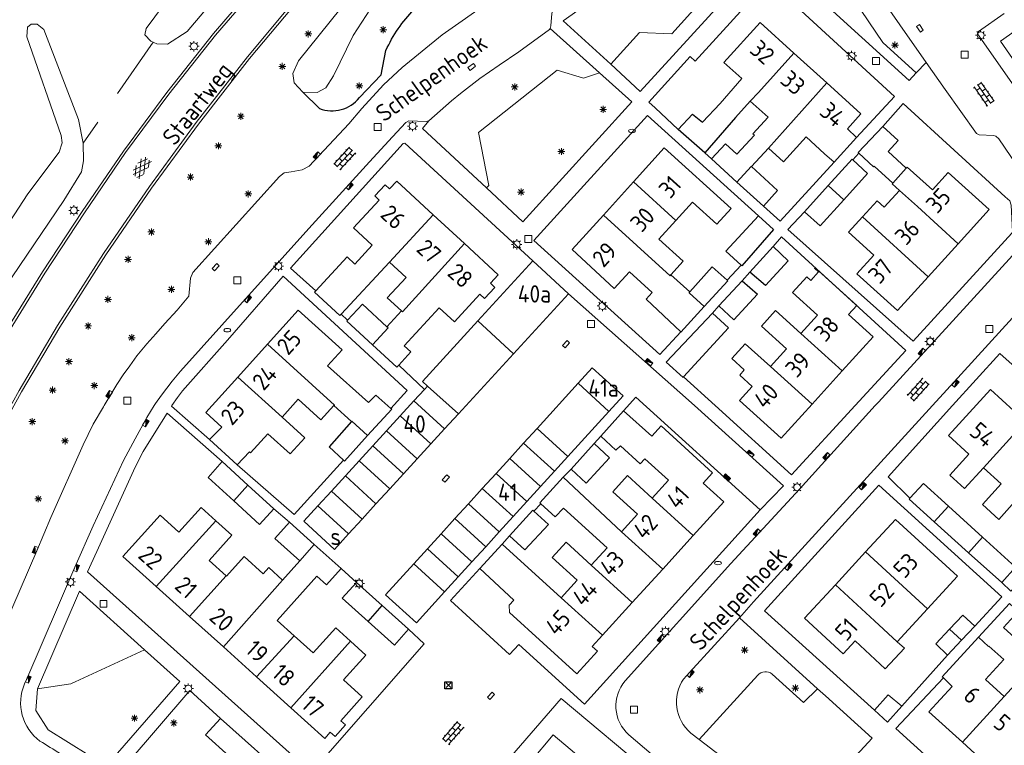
# Model space of a CAD drawing. Extents: x 168769 to 512904, y 516715 to 1559940.
# Tile 87 of 256: x 169390 to 169532, y 519951 to 520056. Entities that reach past the tile are written whole.
import ezdxf

# ---------------------------------------------------------------- set-up
doc = ezdxf.new("R2010")
doc.units = 0
doc.header["$MEASUREMENT"] = 0
doc.linetypes.add('LP', pattern=[14, 9, -5])
doc.layers.get('0').update_dxf_attribs({"linetype": 'CONTINUOUS'})
for name, color, linetype, lineweight in [('B01_HOOFDGEBOUW', 10, 'CONTINUOUS', 0), ('B02_bijgebouw', 12, 'CONTINUOUS', 0), ('B07_scheidingsmuur', 14, 'CONTINUOUS', 25), ('Q21_LANTAARNPAAL', 7, 'CONTINUOUS', 18), ('Q23_kolk', 7, 'CONTINUOUS', 18), ('Q26_BOOM', 7, 'CONTINUOUS', 18), ('Q28_rioolput', 7, 'CONTINUOUS', 18), ('Q92_BRANDKRAAN', 7, 'CONTINUOUS', 0), ('Q96_STRAATKOLK', 7, 'CONTINUOUS', 0), ('Q97_TROTTOIRKOLK', 7, 'CONTINUOUS', 0), ('S01_symb_gesloten_verh', 7, 'CONTINUOUS', 0), ('S02_symb_open_verh', 7, 'CONTINUOUS', 13), ('T03_HEK', 34, 'CONTINUOUS', 0), ('T09_INSTEEKSLOOT', 72, 'CONTINUOUS', 0), ('T51_CULTUURSCHEIDING', 3, 'CONTINUOUS', 0), ('V00_kant_verharding', 252, 'CONTINUOUS', 0)]:
    doc.layers.add(name, color=color, linetype=linetype, lineweight=lineweight)
for name, color, linetype in [('B11_dakrand_hoofdgebouw', 20, 'CONTINUOUS'), ('B14_dakrand_bijgebouw', 30, 'CONTINUOUS'), ('Q34_Speelwerktuig', 32, 'CONTINUOUS'), ('T20_TALUD', 34, 'CONTINUOUS'), ('Z02_Huisnummer', 253, 'CONTINUOUS'), ('Z06_STRAATNAAM', 7, 'CONTINUOUS')]:
    doc.layers.add(name, color=color, linetype=linetype)
doc.styles.add('ISOCP', font='isocp.shx', dxfattribs={"height": 1.8})

# ---------------------------------------------------------------- blocks, each defined once
blk = doc.blocks.new('Q21')
at = {"color": 0}
for points in [[(-1.5, 0), (-1, 0)], [(-1.06, 1.06), (-0.71, 0.71)], [(0, 1.5), (0, 1)], [(1.06, 1.06), (0.71, 0.71)], [(1.5, 0), (1, 0)], [(-1.06, -1.06), (-0.71, -0.71)], [(0, -1.5), (0, -1)], [(1.06, -1.06), (0.71, -0.71)]]:
    blk.add_lwpolyline(points, dxfattribs=at)
blk.add_circle((0, 0), 1, dxfattribs=at)
blk = doc.blocks.new('Q26')
at = {"color": 0}
for p, q in [((-1, 0), (1, 0)), ((-0.7, 0.7), (0.7, -0.7)), ((0.7, 0.7), (-0.7, -0.7)), ((0, 1), (0, -1))]:
    blk.add_line(p, q, dxfattribs=at)
blk = doc.blocks.new('Q28')
at = {"color": 0}
blk.add_lwpolyline([(1, 1), (1, -1), (-1, -1), (-1, 1)], close=True, dxfattribs=at)
blk = doc.blocks.new('Q34')
at = {"color": 0}
for p, q in [((-0.7, 0.7), (0.7, -0.7)), ((0.7, 0.7), (-0.7, -0.7))]:
    blk.add_line(p, q, dxfattribs=at)
blk.add_lwpolyline([(1, 1), (1, -1), (-1, -1), (-1, 1)], close=True, dxfattribs=at)
blk = doc.blocks.new('Q97')
blk.add_hatch(color=256).paths.add_polyline_path([(-1, 1), (-1, 0), (1, 1)])
blk.add_line((1, 1), (-1, 0))
at = {"color": 0}
for points in [[(-1, 0), (-1, 1), (1, 1), (1, 0), (-1, 0)], [(0, 0.8), (0, 1)]]:
    blk.add_lwpolyline(points, dxfattribs=at)
blk = doc.blocks.new('Q23')
at = {"color": 0}
blk.add_lwpolyline([(0.99, -0.5), (-0.99, -0.5), (-0.99, 0.5), (0.99, 0.5), (0.99, -0.5)], dxfattribs=at)
blk = doc.blocks.new('Q96')
for p, q in [((-1, 0.88), (1, 0.88)), ((-1, 0.75), (1, 0.75)), ((-1, 0.63), (1, 0.63)), ((-1, 0.5), (1, 0.5)), ((-1, 0.38), (1, 0.38)), ((-1, 0.25), (1, 0.25)), ((-1, 0.12), (1, 0.12))]:
    blk.add_line(p, q)
at = {"color": 0}
blk.add_lwpolyline([(1, 1), (1, 0), (-1, 0), (-1, 1), (1, 1)], dxfattribs=at)
blk = doc.blocks.new('Q92')
at = {"color": 0}
blk.add_ellipse((0, 0), major_axis=(-0.991, 0), ratio=0.499983, start_param=1.570796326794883, end_param=7.853981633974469, dxfattribs=at)
blk = doc.blocks.new('S014')
at = {"color": 0}
for p, q in [((0, -0.75), (4.2, 1.67)), ((0, 0.65), (1.78, 1.67)), ((5.07, -1.52), (0, 1.4)), ((2.64, -1.52), (0, 0)), ((1.08, -1.52), (6.15, 1.4)), ((6.15, -0.75), (1.95, 1.67)), ((3.51, -1.52), (6.15, 0)), ((6.15, 0.65), (4.37, 1.67))]:
    blk.add_line(p, q, dxfattribs=at)
blk = doc.blocks.new('S024')
at = {"color": 0}
for p, q in [((0, 1.2), (6.7, 1.2)), ((0, 0), (6.7, 0)), ((0.2, 1.2), (0.2, 0)), ((1.25, 1.5), (1.25, 1.2)), ((1.25, 0), (1.25, -1.2)), ((2.3, 1.2), (2.3, 0)), ((3.35, 1.5), (3.35, 1.2)), ((3.35, 0), (3.35, -1.2)), ((4.4, 1.2), (4.4, 0)), ((5.45, 1.5), (5.45, 1.2)), ((5.45, 0), (5.45, -1.2)), ((6.5, 1.2), (6.5, 0)), ((0, -1.2), (6.7, -1.2)), ((0.2, -1.2), (0.2, -1.5)), ((2.3, -1.2), (2.3, -1.5)), ((4.4, -1.2), (4.4, -1.5)), ((6.5, -1.2), (6.5, -1.5))]:
    blk.add_line(p, q, dxfattribs=at)

msp = doc.modelspace()

# ---------------------------------------------------------------- linework, layer by layer
at = {"layer": 'B01_HOOFDGEBOUW'}
for points in [[(169501.55, 520050.9), (169496.67, 520055.32), (169491.45, 520049.56), (169494.04, 520047.21), (169490.89, 520043.63)], [(169506.3, 520046.59), (169501.55, 520050.9)], [(169509.27, 520039.98), (169511.22, 520042.14), (169506.3, 520046.59)], [(169493.13, 520041.6), (169495.26, 520043.95)], [(169497.84, 520041.67), (169495.62, 520039.23), (169495.85, 520039.03)], [(169510.93, 520036.44), (169510.83, 520036.54), (169514.39, 520040.3)], [(169514.39, 520040.3), (169516.63, 520038.28), (169515.19, 520036.68), (169517.78, 520034.27)], [(169497.87, 520037.19), (169500.05, 520035.21), (169503.3, 520038.8), (169505.99, 520036.37)], [(169510.6, 520038.71), (169507.38, 520035.15)], [(169509.27, 520039.98), (169510.6, 520038.71)], [(169478.39, 520032.3), (169482.83, 520037.2), (169492.47, 520028.46), (169490.42, 520026.2), (169486.91, 520029.38), (169484.52, 520026.75)], [(169507.38, 520035.15), (169505.99, 520036.37)], [(169513.06, 520034.49), (169510.93, 520036.44)], [(169515.82, 520032.11), (169513.13, 520034.57)], [(169517.78, 520034.27), (169517.93, 520034.43), (169521.56, 520031.14), (169523.84, 520033.65), (169529.74, 520028.3), (169525.27, 520023.38)], [(169515.82, 520032.11), (169517.78, 520034.27)], [(169449.46, 520027.57), (169444.2, 520032.43), (169443.15, 520031.31), (169442.51, 520031.9), (169441.01, 520030.28), (169441.66, 520029.68), (169437.94, 520025.66), (169440.66, 520023.15), (169438.16, 520020.44), (169437.04, 520021.47), (169432.53, 520016.59)], [(169474.03, 520027.49), (169478.39, 520032.3)], [(169516.8, 520031.08), (169515.75, 520032.03), (169515.82, 520032.11)], [(169514.6, 520028.65), (169516.8, 520031.08)], [(169511.46, 520027.26), (169513.57, 520029.59), (169514.6, 520028.65)], [(169453.98, 520023.39), (169449.46, 520027.57)], [(169477.79, 520019.33), (169475.61, 520016.93), (169469.52, 520022.52), (169474.03, 520027.49)], [(169520.93, 520018.61), (169516.5, 520013.73), (169510.64, 520019.05), (169513.09, 520021.74), (169509.45, 520025.05), (169511.46, 520027.26)], [(169484.52, 520026.75), (169482.04, 520024.02), (169485.55, 520020.84), (169483.79, 520018.89)], [(169452.51, 520012.08), (169456.21, 520016.08), (169456.89, 520015.46), (169458.37, 520017.07), (169457.73, 520017.66), (169458.85, 520018.87), (169453.98, 520023.39)], [(169525.27, 520023.38), (169520.93, 520018.61)], [(169436.16, 520013.19), (169443.14, 520020.73)], [(169443.14, 520020.73), (169445.53, 520018.52), (169442.82, 520015.58), (169444.86, 520013.69)], [(169463.83, 520020.91), (169455.88, 520012.22)], [(169463.83, 520020.91), (169468.98, 520016.16)], [(169485.21, 520010.64), (169480.2, 520015.36), (169481.08, 520016.35), (169477.79, 520019.33)], [(169502.55, 520010.43), (169504.94, 520013.07), (169501.33, 520016.33), (169503.4, 520018.62), (169504, 520018.08), (169505.11, 520019.31), (169504.52, 520019.85), (169504.58, 520019.92), (169510.63, 520014.44), (169509.45, 520013.14), (169512.98, 520009.94), (169508.53, 520005.02)], [(169432.53, 520016.59), (169432.32, 520016.37), (169435.98, 520012.99), (169436.16, 520013.19)], [(169468.98, 520016.16), (169461.04, 520007.49)], [(169439.26, 520014.63), (169437.09, 520012.33)], [(169425.51, 520008.86), (169429.97, 520013.8), (169436.32, 520008.06)], [(169452.51, 520012.08), (169450.31, 520014.12), (169445.25, 520008.65), (169446.23, 520007.75), (169444.48, 520005.86)], [(169488.61, 520014.3), (169485.23, 520010.62)], [(169498.17, 520005.64), (169500.5, 520008.21), (169496.88, 520011.49), (169498.91, 520013.73), (169502.55, 520010.43)], [(169440.7, 520008.77), (169436.98, 520012.21), (169437.09, 520012.33)], [(169455.88, 520012.22), (169447.9, 520003.5), (169448.64, 520002.83)], [(169485.23, 520010.62), (169485.21, 520010.64)], [(169421.24, 520004.13), (169425.51, 520008.86)], [(169444.48, 520005.86), (169444.19, 520005.54), (169440.7, 520008.77)], [(169493.69, 520000.74), (169495.54, 520002.78), (169493.72, 520004.42), (169494.39, 520005.16), (169492.58, 520006.81), (169494.53, 520008.93)], [(169494.53, 520008.93), (169498.17, 520005.64)], [(169436.32, 520008.06), (169434.21, 520005.73), (169440.12, 520000.45)], [(169461.04, 520007.49), (169453.1, 519998.82)], [(169474.84, 519999.17), (169476.88, 520001.41), (169472.43, 520005.46), (169470.39, 520003.23)], [(169508.53, 520005.02), (169504.17, 520000.21)], [(169418.93, 519996.91), (169416.61, 519999.01), (169421.24, 520004.13)], [(169470.39, 520003.23), (169464.46, 519996.71)], [(169446.67, 520000.69), (169448.19, 520002.34)], [(169448.19, 520002.34), (169448.64, 520002.83)], [(169535.02, 519997.73), (169529.94, 520002.35), (169523.87, 519995.67), (169526.82, 519992.99), (169524.07, 519989.96), (169526.2, 519988.03), (169528.92, 519991.02)], [(169435.12, 520000), (169433.25, 519997.93), (169429.94, 520000.92), (169427.63, 519998.35)], [(169444.7, 519998.53), (169446.67, 520000.69)], [(169504.17, 520000.21), (169499.72, 519995.29), (169493.69, 520000.74)], [(169453.1, 519998.82), (169451.1, 519996.64)], [(169468.91, 519992.66), (169474.84, 519999.17)], [(169473.68, 519995.59), (169476.93, 519999.23)], [(169481.02, 519995.57), (169476.93, 519999.23)], [(169427.63, 519998.35), (169430.93, 519995.37), (169428.82, 519993.02), (169425.58, 519995.95), (169423.07, 519993.17), (169422.92, 519993.31)], [(169442.71, 519996.36), (169444.7, 519998.53)], [(169417.17, 519995.11), (169418.93, 519996.91)], [(169440.73, 519994.2), (169442.71, 519996.36)], [(169451.1, 519996.64), (169449.12, 519994.48)], [(169464.46, 519996.71), (169462.51, 519994.57)], [(169491.44, 519986.1), (169488.45, 519988.82), (169489.8, 519990.3), (169482.36, 519997.07), (169481.02, 519995.57)], [(169417.17, 519995.11), (169421.16, 519991.44)], [(169462.51, 519994.57), (169460.51, 519992.38)], [(169483.43, 519989.23), (169480.01, 519992.34), (169479.34, 519991.6), (169476.51, 519994.18), (169475.84, 519993.58), (169473.68, 519995.59)], [(169422.92, 519993.31), (169421.16, 519991.44)], [(169438.75, 519992.04), (169440.73, 519994.2)], [(169449.12, 519994.48), (169447.13, 519992.3)], [(169436.77, 519989.87), (169438.75, 519992.04)], [(169447.13, 519992.3), (169445.16, 519990.15)], [(169460.51, 519992.38), (169458.53, 519990.21)], [(169466.96, 519990.52), (169468.91, 519992.66)], [(169464.96, 519988.32), (169466.96, 519990.52)], [(169528.92, 519991.02), (169531.48, 519988.69), (169528.79, 519985.73), (169531.16, 519983.58), (169533.87, 519986.57)], [(169434.75, 519987.67), (169436.77, 519989.87)], [(169445.16, 519990.15), (169443.18, 519987.99)], [(169458.53, 519990.21), (169456.55, 519988.04)], [(169468.24, 519989.68), (169476.66, 519981.8)], [(169476.66, 519981.8), (169478.96, 519984.32), (169475.41, 519987.55), (169477.54, 519989.89), (169481.09, 519986.65)], [(169481.09, 519986.65), (169483.43, 519989.23)], [(169432.79, 519985.52), (169434.75, 519987.67)], [(169443.18, 519987.99), (169441.19, 519985.82)], [(169456.55, 519988.04), (169454.55, 519985.84)], [(169462.98, 519986.16), (169464.96, 519988.32)], [(169461, 519983.98), (169462.98, 519986.16)], [(169491.44, 519986.1), (169487.02, 519981.25)], [(169418.05, 519983.39), (169415.93, 519985.3), (169412.73, 519981.74), (169410.02, 519984.19), (169404.64, 519978.23), (169409.46, 519973.88)], [(169437.21, 519981.47), (169435.18, 519979.25), (169430.76, 519983.3), (169432.79, 519985.52)], [(169441.19, 519985.82), (169439.18, 519983.62)], [(169454.55, 519985.84), (169452.59, 519983.68)], [(169472.27, 519976.96), (169474.56, 519979.48), (169468.27, 519985.2)], [(169419.56, 519975.41), (169417.09, 519977.64), (169420.38, 519981.29), (169418.05, 519983.39)], [(169439.18, 519983.62), (169437.21, 519981.47)], [(169452.59, 519983.68), (169450.6, 519981.51)], [(169459, 519981.79), (169461, 519983.98)], [(169516.22, 519983.58), (169511.89, 519978.87)], [(169520.85, 519970.65), (169525.18, 519975.36), (169516.22, 519983.58)], [(169457.04, 519979.63), (169459, 519981.79)], [(169450.6, 519981.51), (169448.62, 519979.33)], [(169487.02, 519981.25), (169482.6, 519976.39)], [(169430.2, 519977.58), (169432.28, 519979.95)], [(169436.15, 519976.47), (169432.28, 519979.95)], [(169448.62, 519979.33), (169446.65, 519977.17)], [(169455.05, 519977.45), (169457.04, 519979.63)], [(169456.19, 519976.47), (169459.42, 519980.02)], [(169459.42, 519980.02), (169467.95, 519972.26)], [(169467.95, 519972.26), (169470.26, 519974.79), (169466.65, 519978.08), (169468.64, 519980.27), (169472.27, 519976.96)], [(169427.71, 519974.8), (169430.2, 519977.58)], [(169511.89, 519978.87), (169507.54, 519974.14)], [(169425.71, 519976.61), (169424.92, 519975.73)], [(169425.71, 519976.61), (169427.71, 519974.8)], [(169446.65, 519977.17), (169442.58, 519972.7), (169447.04, 519968.66), (169451.1, 519973.11)], [(169453.07, 519975.28), (169455.05, 519977.45)], [(169456.19, 519976.47), (169461.09, 519971.93), (169460.42, 519971.19), (169460.47, 519970.14), (169470.19, 519961.28), (169473.18, 519964.56), (169472.44, 519965.24), (169473.9, 519966.84)], [(169482.6, 519976.39), (169478.2, 519971.56)], [(169419.61, 519975.37), (169419.56, 519975.41)], [(169429.38, 519966.77), (169426.9, 519969), (169432.64, 519975.38)], [(169451.1, 519973.11), (169453.07, 519975.28)], [(169409.46, 519973.88), (169414.26, 519969.56)], [(169507.54, 519974.14), (169503.08, 519969.29), (169508.67, 519964.15), (169510.4, 519966.04)], [(169478.2, 519971.56), (169473.9, 519966.84)], [(169516.49, 519965.91), (169520.85, 519970.65)], [(169414.26, 519969.56), (169419.15, 519965.16)], [(169437.52, 519966), (169435.39, 519967.92), (169432.12, 519964.29), (169429.38, 519966.77)], [(169523.15, 519960.7), (169522.98, 519960.86), (169528.23, 519966.55)], [(169528.23, 519966.55), (169529.65, 519965.22)], [(169419.15, 519965.16), (169423.96, 519960.82)], [(169428.89, 519956.38), (169433.79, 519951.96), (169434.59, 519952.84), (169435.29, 519952.21), (169436.8, 519953.89), (169436.12, 519954.5), (169439.22, 519957.95), (169436.5, 519960.4), (169439.75, 519963.99), (169437.52, 519966)], [(169516.49, 519965.91), (169517.52, 519964.96), (169514.71, 519961.98), (169510.4, 519966.04)], [(169531.9, 519957.99), (169529.22, 519960.44), (169531.86, 519963.34), (169529.72, 519965.29), (169529.65, 519965.22)], [(169423.96, 519960.82), (169428.89, 519956.38)], [(169524.4, 519959.46), (169523.15, 519960.7)], [(169536.79, 519953.61), (169534.16, 519956.01), (169536.69, 519958.78), (169534.47, 519960.8), (169531.9, 519957.99)], [(169524.4, 519959.46), (169521.06, 519955.8), (169525.89, 519951.4)], [(169458.42, 519942.5), (169461.8, 519946.53), (169461.01, 519947.19), (169462.76, 519949.28), (169463.55, 519948.62), (169466.77, 519952.46)], [(169471.71, 519948.32), (169466.77, 519952.46)], [(169525.89, 519951.4), (169530.73, 519946.98)]]:
    msp.add_lwpolyline(points, dxfattribs=at)
at = {"layer": 'B02_bijgebouw'}
for points in [[(169489.78, 520013.37), (169483.12, 520006.28), (169485.55, 520004.07), (169485.62, 520004.14)], [(169485.62, 520004.14), (169492.1, 520011.22), (169489.78, 520013.37)], [(169420.64, 519986.26), (169416.94, 519989.61), (169418.98, 519991.92)], [(169418.98, 519991.92), (169422.69, 519988.54)], [(169422.69, 519988.54), (169426.46, 519985.11)], [(169518.32, 519986.64), (169520.26, 519988.76), (169523.88, 519985.47)], [(169426.46, 519985.11), (169424.39, 519982.86), (169420.64, 519986.26)], [(169521.83, 519983.22), (169518.18, 519986.49), (169518.32, 519986.64)], [(169523.88, 519985.47), (169528.8, 519980.99)], [(169430.2, 519977.58), (169426.6, 519980.84), (169428.7, 519983.17)], [(169432.28, 519979.95), (169428.7, 519983.17)], [(169526.78, 519978.77), (169521.83, 519983.22)], [(169528.8, 519980.99), (169533.55, 519976.67), (169531.57, 519974.47)], [(169531.57, 519974.47), (169526.78, 519978.77)], [(169440.05, 519968.82), (169436.29, 519972.18), (169438.39, 519974.48)], [(169438.39, 519974.48), (169442.11, 519971.12)], [(169442.11, 519971.12), (169445.89, 519967.71)], [(169445.89, 519967.71), (169443.85, 519965.43), (169440.05, 519968.82)], [(169513.18, 519956.01), (169515.19, 519958.24), (169517.12, 519956.59)], [(169517.12, 519956.59), (169515.09, 519954.28), (169513.18, 519956.01)]]:
    msp.add_lwpolyline(points, dxfattribs=at)
at = {"layer": 'B07_scheidingsmuur'}
for points in [[(169496.42, 520045.23), (169501.55, 520050.9)], [(169497.87, 520037.19), (169506.3, 520046.59)], [(169495.26, 520043.95), (169496.42, 520045.23)], [(169484.52, 520026.75), (169478.39, 520032.3)], [(169508.76, 520029.73), (169506.52, 520031.78)], [(169516.8, 520031.08), (169519.38, 520028.73)], [(169519.38, 520028.73), (169525.27, 520023.38)], [(169443.14, 520020.73), (169449.46, 520027.57)], [(169474.03, 520027.49), (169483.67, 520018.76)], [(169520.93, 520018.61), (169511.46, 520027.26)], [(169445.03, 520013.53), (169453.98, 520023.39)], [(169483.67, 520018.76), (169483.79, 520018.89)], [(169445.03, 520013.53), (169444.86, 520013.69)], [(169461.04, 520007.49), (169455.88, 520012.22)], [(169440.7, 520008.77), (169442.93, 520011.22)], [(169442.93, 520011.22), (169442.75, 520011.39)], [(169508.53, 520005.02), (169502.55, 520010.43)], [(169435.18, 520000.06), (169425.51, 520008.86)], [(169498.17, 520005.64), (169504.17, 520000.21)], [(169421.24, 520004.13), (169427.63, 519998.35)], [(169470.39, 520003.23), (169474.84, 519999.17)], [(169448.64, 520002.83), (169453.1, 519998.82)], [(169446.67, 520000.69), (169451.1, 519996.64)], [(169435.18, 520000.06), (169435.12, 520000)], [(169444.7, 519998.53), (169449.12, 519994.48)], [(169528.92, 519991.02), (169535.02, 519997.73)], [(169442.71, 519996.36), (169447.13, 519992.3)], [(169464.46, 519996.71), (169468.91, 519992.66)], [(169462.51, 519994.57), (169466.96, 519990.52)], [(169440.73, 519994.2), (169445.16, 519990.15)], [(169438.75, 519992.04), (169443.18, 519987.99)], [(169460.51, 519992.38), (169464.96, 519988.32)], [(169436.77, 519989.87), (169441.19, 519985.82)], [(169458.53, 519990.21), (169462.98, 519986.16)], [(169420.64, 519986.26), (169422.69, 519988.54)], [(169434.75, 519987.67), (169439.18, 519983.62)], [(169456.55, 519988.04), (169461, 519983.98)], [(169481.09, 519986.65), (169487.02, 519981.25)], [(169432.79, 519985.52), (169437.21, 519981.47)], [(169454.55, 519985.84), (169459, 519981.79)], [(169521.83, 519983.22), (169523.88, 519985.47)], [(169409.46, 519973.88), (169418.05, 519983.39)], [(169452.59, 519983.68), (169457.04, 519979.63)], [(169476.66, 519981.8), (169482.6, 519976.39)], [(169450.6, 519981.51), (169455.05, 519977.45)], [(169526.78, 519978.77), (169528.8, 519980.99)], [(169448.62, 519979.33), (169453.07, 519975.28)], [(169511.89, 519978.87), (169520.85, 519970.65)], [(169446.65, 519977.17), (169451.1, 519973.11)], [(169472.27, 519976.96), (169478.2, 519971.56)], [(169414.26, 519969.56), (169419.56, 519975.41)], [(169419.15, 519965.16), (169427.71, 519974.8)], [(169507.54, 519974.14), (169513.21, 519968.92)], [(169467.95, 519972.26), (169473.9, 519966.84)], [(169440.05, 519968.82), (169442.11, 519971.12)], [(169513.21, 519968.92), (169516.49, 519965.91)], [(169524.03, 519967.72), (169525.77, 519966.13)], [(169423.96, 519960.82), (169429.38, 519966.77)], [(169428.89, 519956.38), (169437.52, 519966)], [(169525.89, 519951.4), (169531.9, 519957.99)]]:
    msp.add_lwpolyline(points, dxfattribs=at)
at = {"layer": 'B11_dakrand_hoofdgebouw'}
for points in [[(169484.85, 520039.85), (169486.91, 520042.09), (169488.35, 520040.92), (169490.89, 520043.63)], [(169497.84, 520041.67), (169495.26, 520043.95)], [(169493.13, 520041.6), (169488.67, 520036.51)], [(169488.67, 520036.51), (169484.85, 520039.85)], [(169489.65, 520035.62), (169491.68, 520037.81), (169493.33, 520036.31), (169495.85, 520039.03)], [(169497.87, 520037.19), (169495.41, 520034.53)], [(169493.33, 520032.28), (169489.65, 520035.62)], [(169493.33, 520032.28), (169495.39, 520034.55), (169495.41, 520034.53)], [(169486.54, 520016.44), (169483.79, 520018.89)], [(169486.41, 520016.29), (169486.54, 520016.44)], [(169486.41, 520016.29), (169488.61, 520014.3)], [(169444.86, 520013.69), (169442.75, 520011.39)], [(169440.12, 520000.45), (169441.15, 520001.49), (169443.34, 519999.57)], [(169435.12, 520000), (169437.67, 519997.7)], [(169439.99, 519995.67), (169443.46, 519999.47), (169443.34, 519999.57)], [(169437.67, 519997.7), (169437.72, 519997.74)], [(169439.99, 519995.67), (169437.72, 519997.74)], [(169465.01, 519985.83), (169464.86, 519985.97), (169468.24, 519989.68)], [(169468.27, 519985.2), (169467.08, 519983.94), (169465.01, 519985.83)], [(169436.15, 519976.47), (169434.07, 519974.13), (169432.64, 519975.38)]]:
    msp.add_lwpolyline(points, dxfattribs=at)
at = {"layer": 'B11_dakrand_hoofdgebouw', "flags": 128}
msp.add_lwpolyline([(169424.92, 519975.73), (169422.18, 519978.23), (169419.61, 519975.37)], dxfattribs=at)
at = {"layer": 'B14_dakrand_bijgebouw'}
for points in [[(169495.41, 520034.53), (169499.18, 520031.06), (169497.17, 520028.79)], [(169506.52, 520031.78), (169509.98, 520035.59), (169510.07, 520035.51)], [(169510.07, 520035.51), (169512.2, 520033.53), (169508.76, 520029.73)], [(169513.13, 520034.57), (169513.06, 520034.49)], [(169497.17, 520028.79), (169493.33, 520032.28)], [(169503.09, 520027.99), (169506.52, 520031.78)], [(169508.76, 520029.73), (169505.36, 520025.95), (169503.09, 520027.99)], [(169493.96, 520020.27), (169491.72, 520022.28), (169496.45, 520027.41)], [(169496.45, 520027.41), (169498.63, 520025.43), (169494.05, 520020.2), (169493.96, 520020.27)], [(169498.55, 520022.98), (169500.73, 520020.93), (169497.43, 520017.33), (169495.19, 520019.27)], [(169495.19, 520019.27), (169498.55, 520022.98)], [(169491.92, 520018.12), (169489.75, 520020.04), (169486.54, 520016.44)], [(169492.01, 520018.04), (169488.61, 520014.3)], [(169494.06, 520018.04), (169496.3, 520016.09), (169492.88, 520012.4), (169490.73, 520014.41)], [(169490.73, 520014.41), (169494.06, 520018.04)], [(169492.01, 520018.04), (169491.92, 520018.12)], [(169442.75, 520011.39), (169439.26, 520014.63)], [(169437.67, 519997.7), (169434.44, 519994.03), (169436.5, 519992.14)], [(169436.5, 519992.14), (169436.65, 519992), (169439.99, 519995.67)], [(169472.7, 519994.51), (169474.93, 519992.47), (169471.54, 519988.79), (169469.36, 519990.81)], [(169469.36, 519990.81), (169472.7, 519994.51)], [(169460.49, 519981.18), (169463.85, 519984.89), (169463.97, 519984.78)], [(169463.97, 519984.78), (169466.1, 519982.84), (169462.69, 519979.16), (169460.49, 519981.18)], [(169524.03, 519967.72), (169525.94, 519969.74), (169527.7, 519968.17)], [(169537.81, 519966.7), (169535.72, 519964.39), (169531.81, 519967.95), (169533.94, 519970.26)], [(169523.73, 519963.98), (169522.05, 519965.6), (169524.03, 519967.72)], [(169527.7, 519968.17), (169525.77, 519966.13)], [(169525.77, 519966.13), (169523.73, 519963.98)]]:
    msp.add_lwpolyline(points, dxfattribs=at)
at = {"layer": 'T03_HEK', "linetype": 'LP'}
msp.add_lwpolyline([(169408.99, 520052.46), (169398.9, 520037.89)], dxfattribs=at)
at = {"layer": 'T09_INSTEEKSLOOT'}
for points in [[(169532.91, 520156.27), (169517.04, 520144.9), (169502.57, 520135.04), (169485.94, 520122.84), (169474.11, 520113.61), (169459.53, 520101.73), (169449.89, 520093.43), (169433.01, 520076.03), (169427.57, 520070.15), (169413.92, 520054.01), (169411.1, 520052.19), (169409.54, 520052.22), (169408.67, 520052.6), (169407.83, 520053.56), (169407.99, 520054.44), (169410.5, 520057.81), (169424.53, 520074.01), (169433.19, 520083.3), (169436.9, 520086.76), (169443.77, 520094.11), (169461.89, 520109.37), (169471.6, 520117.91), (169483.31, 520127.29), (169517.14, 520151.05)], [(169542.58, 520143.47), (169522.71, 520129.89), (169513.01, 520123.53), (169483.34, 520101.59), (169471.84, 520092.16), (169457.52, 520080.08), (169437.54, 520059.23), (169430.01, 520049.79), (169429.19, 520047.95), (169429.4, 520046.63), (169430.65, 520045.28), (169432.72, 520045.23), (169433.94, 520045.9), (169435.04, 520047.64), (169437.92, 520053.44), (169440.39, 520057.27), (169444.8, 520062.22), (169474.71, 520090.22), (169481.33, 520095.68), (169492.1, 520103.94)], [(169382.35, 520017.49), (169390.92, 520030.58), (169395.42, 520036.6), (169395.85, 520037.95), (169395.73, 520039.02), (169390.75, 520053.24), (169390.84, 520054.63), (169391.4, 520055.09), (169392.28, 520055.09), (169393.21, 520054.3), (169398.24, 520041.3), (169398.9, 520037.89)], [(169398.9, 520037.89), (169398.95, 520035.33), (169398.67, 520033.74), (169396.11, 520029.63), (169387.53, 520016.96)]]:
    msp.add_lwpolyline(points, dxfattribs=at)
at = {"layer": 'T20_TALUD'}
msp.add_lwpolyline([(169430.65, 520045.28), (169433.02, 520042.9, 0.329643), (169438.81, 520044.48), (169441.95, 520047.78), (169442.64, 520051.28, -0.087769), (169446.7, 520057.2), (169458.48, 520066.35, 0.210944), (169465.24, 520066.78), (169471.89, 520071.8, 0.372841), (169473.86, 520078.37, -0.191214), (169475.34, 520085.97), (169483.21, 520091.6), (169491.88, 520089.77, 0.622796), (169494.47, 520105.4)], format="xyb", dxfattribs=at)
at = {"layer": 'T51_CULTUURSCHEIDING'}
for points in [[(169495.21, 520076.94), (169496.04, 520067.16), (169483.9, 520053.69), (169479.27, 520053.86), (169475.09, 520049.29)], [(169519.23, 520048.03), (169514.41, 520052.42), (169510.24, 520058.53), (169513.04, 520060.48)], [(169457.14, 520031.43), (169457.48, 520031.79), (169455.98, 520039.45), (169467.36, 520048.43), (169471.18, 520047.29), (169473.47, 520048.05)], [(169392.32, 519959.12), (169397.12, 519959.85), (169407.75, 519964.73)], [(169420, 519949.38), (169416.55, 519952.47), (169418.75, 519954.85)]]:
    msp.add_lwpolyline(points, dxfattribs=at)
msp.add_lwpolyline([(169504.97, 519959.13), (169502.93, 519957.13), (169498.4, 519961.24, 0.397356), (169496.34, 519961.07), (169487.88, 519951.81)], format="xyb", dxfattribs=at)
at = {"layer": 'V00_kant_verharding'}
for points in [[(169370.11, 519978.48), (169377.81, 519992.99), (169382.81, 520002.17), (169388.03, 520011.21), (169393.03, 520019.32), (169398.74, 520028.03), (169404.72, 520036.76), (169410.98, 520045.19), (169417.72, 520053.72), (169425.79, 520063.09), (169432.54, 520070.73), (169439.37, 520077.98), (169446.96, 520085.68), (169454.52, 520092.82), (169463.68, 520100.86), (169474.33, 520109.73), (169485.26, 520118.33), (169497.24, 520127.27), (169509.68, 520136.31), (169522.32, 520145.26), (169536.48, 520155.04)], [(169370.46, 519978.27), (169378.14, 519992.76), (169383.15, 520001.95), (169388.37, 520011.01), (169393.38, 520019.11), (169399.08, 520027.82), (169405.04, 520036.53), (169411.3, 520044.95), (169418.03, 520053.47), (169426.07, 520062.81), (169432.85, 520070.48), (169439.64, 520077.69), (169447.24, 520085.39), (169454.78, 520092.52), (169463.93, 520100.56), (169474.59, 520109.43), (169485.48, 520117.99), (169497.53, 520126.98), (169509.85, 520135.94), (169522.6, 520144.96), (169536.72, 520154.72)], [(169375.28, 519975.14), (169380.27, 519984.97), (169384.56, 519993.05), (169389.66, 520002.19), (169395.19, 520011.56), (169401.85, 520021.98), (169408.46, 520031.64), (169415.23, 520040.88), (169422.65, 520050.38), (169429.68, 520058.83), (169437.39, 520067.45), (169445.3, 520075.75), (169453.6, 520083.99), (169461.13, 520090.91), (169467.56, 520096.5), (169475.91, 520103.47), (169485.39, 520111.03), (169494.82, 520118.23), (169505.71, 520126.23), (169518.32, 520135.27), (169529.29, 520142.96), (169541.75, 520151.48)], [(169375.6, 519974.97), (169380.63, 519984.8), (169384.92, 519992.87), (169390, 520001.97), (169395.53, 520011.35), (169402.18, 520021.75), (169408.77, 520031.39), (169415.54, 520040.64), (169422.95, 520050.11), (169429.98, 520058.56), (169437.68, 520067.17), (169445.59, 520075.47), (169453.88, 520083.71), (169460.93, 520090.19), (169467.82, 520096.19), (169476.17, 520103.18), (169485.63, 520110.71), (169495.04, 520117.9), (169505.94, 520125.9), (169518.49, 520134.9), (169529.51, 520142.62), (169541.99, 520151.16)], [(169520.66, 520049.56), (169519.23, 520048.03), (169518.21, 520046.93), (169504.54, 520059.4), (169500.11, 520063.45), (169507.61, 520071.82)], [(169507.61, 520071.82), (169508.9, 520069.88), (169508.96, 520069.74), (169508.22, 520067.6), (169508.3, 520067.27), (169513.04, 520060.48), (169520.66, 520049.56)], [(169548.93, 520034.86), (169545.41, 520032.4), (169531.4, 520052.63), (169551.28, 520066.66), (169563.8, 520048.51), (169565.18, 520046.4)], [(169484.85, 520039.85), (169481.51, 520043.01), (169480.62, 520043.82), (169486.55, 520050.39), (169487.31, 520049.72), (169497.86, 520061.36), (169516.07, 520044.63)], [(169491.82, 520059.04), (169479.37, 520045.37), (169475.09, 520049.29), (169468.24, 520055.55), (169470.34, 520057.07)], [(169457.83, 520058.49), (169450.74, 520053.52), (169444.99, 520048.84), (169442.28, 520046.32), (169439.16, 520042.91), (169437.28, 520040.71), (169431.56, 520034.58), (169430.52, 520034.05), (169428.96, 520033.78), (169427.92, 520033.59), (169427.25, 520033.09), (169414.74, 520019.23), (169414.4, 520018.41), (169414.16, 520015.81), (169412.49, 520013.76), (169410.69, 520011.85), (169409.41, 520010.38), (169408.09, 520008.9), (169406.67, 520007.2), (169405.64, 520005.75), (169404.7, 520004.46), (169403.78, 520003.05), (169401.95, 520000), (169401.86, 519999.85), (169400.37, 519997.31), (169398.88, 519994.36), (169394.25, 519983.86)], [(169470.34, 520057.07), (169470.14, 520057.05), (169468.01, 520057.68), (169467.3, 520057.6), (169466.78, 520057.2), (169466.6, 520056.6), (169466.47, 520054.84), (169466.33, 520054.46)], [(169531.93, 520056.6), (169528.21, 520054.01), (169528.09, 520053.69), (169540.01, 520036.63), (169554.6, 520015.93), (169565.73, 520000)], [(169466.33, 520054.46), (169473.47, 520048.05), (169478.13, 520043.86), (169462.42, 520026.53), (169457.14, 520031.43), (169447.89, 520039.99), (169448.81, 520041.14)], [(169466.33, 520054.46), (169466.26, 520054.29), (169461.81, 520051.1), (169459, 520049.16), (169456.19, 520047.24), (169453.39, 520045.09), (169452.08, 520044.01), (169448.81, 520041.14)], [(169520.66, 520049.56), (169523.38, 520045.65), (169527.93, 520039.31), (169528.3, 520039.08), (169530.37, 520039.02), (169530.72, 520038.9), (169531.16, 520038.53), (169534.61, 520033.42), (169535.83, 520031.68), (169536.35, 520030.72), (169536.71, 520029.76), (169536.92, 520028.82), (169536.96, 520027.88), (169536.84, 520027.02), (169536.71, 520026.17), (169536.31, 520025.33), (169535.2, 520023.94), (169513.75, 520000.5), (169513.3, 520000), (169502.36, 519987.92), (169492.46, 519977.2)], [(169510.6, 520038.71), (169516.07, 520044.63)], [(169503.09, 520027.99), (169500.7, 520025.41), (169518.77, 520009.32), (169533.02, 520024.92), (169533.1, 520025.16), (169532.93, 520028.96), (169532.74, 520029.57), (169532.05, 520030.15), (169517.32, 520043.62), (169514.39, 520040.3)], [(169496.45, 520027.41), (169480.43, 520041.91), (169464.01, 520023.85), (169482.18, 520007.4), (169485.21, 520010.64)], [(169448.81, 520041.14), (169448.46, 520041.02), (169445.95, 520041.1), (169445.5, 520040.88), (169443.59, 520038.82), (169440.26, 520035.21), (169431.99, 520026.12), (169421.91, 520014.96), (169412.95, 520004.97), (169411.76, 520003.52), (169410.21, 520001.53), (169409.36, 520000.29), (169409.18, 520000), (169408.1, 519998.28), (169406.42, 519995.22), (169404.74, 519992.09), (169400.34, 519982.64)], [(169445.35, 520037.88), (169445.12, 520037.84), (169428.87, 520019.85), (169432.53, 520016.59)], [(169445.35, 520037.88), (169463.83, 520020.91)], [(169488.67, 520036.51), (169489.65, 520035.62)], [(169510.93, 520036.44), (169510.07, 520035.51)], [(169497.17, 520028.79), (169499.59, 520026.65), (169507.38, 520035.15)], [(169498.55, 520022.98), (169499.74, 520024.35), (169517.74, 520007.98), (169510.4, 520000), (169501.22, 519990.01), (169490.19, 520000), (169485.62, 520004.14)], [(169493.96, 520020.27), (169491.92, 520018.12)], [(169494.06, 520018.04), (169495.19, 520019.27)], [(169443.34, 519999.57), (169445.69, 520002.17), (169427.79, 520018.68), (169419.77, 520009.47), (169413.26, 520002.12), (169412.54, 520001.19), (169411.72, 520000), (169411.67, 519999.94), (169417.17, 519995.11)], [(169496.67, 519984.96), (169500.06, 519988.42), (169487.21, 520000), (169468.98, 520016.16)], [(169436.16, 520013.19), (169437.09, 520012.33)], [(169489.78, 520013.37), (169490.73, 520014.41)], [(169531.57, 519974.47), (169532.9, 519973.21), (169549.35, 519991.38), (169539.72, 520000), (169531.29, 520007.54), (169524.46, 520000), (169515.15, 519989.72), (169518.32, 519986.64)], [(169444.48, 520005.86), (169448.19, 520002.34)], [(169493.68, 519969.36), (169495.74, 519971.65), (169521.58, 520000), (169525.73, 520004.56)], [(169476.93, 519999.23), (169478.71, 520001.21), (169496.67, 519984.96)], [(169418.98, 519991.92), (169411.02, 519998.92), (169409.18, 519995.94), (169407.59, 519993.36), (169406.41, 519991.13), (169400.88, 519978.95), (169399.54, 519975.98), (169431.87, 519947.01), (169448.14, 519965.63), (169445.89, 519967.71)], [(169472.7, 519994.51), (169473.68, 519995.59)], [(169421.16, 519991.44), (169429.38, 519984.29), (169436.5, 519992.14)], [(169468.24, 519989.68), (169469.36, 519990.81)], [(169527.7, 519968.17), (169531.58, 519972.37), (169513.84, 519988.51), (169497.3, 519970.38), (169513.18, 519956.01)], [(169426.46, 519985.11), (169428.7, 519983.17)], [(169463.97, 519984.78), (169465.01, 519985.83)], [(169496.67, 519984.96), (169471.3, 519956.9)], [(169397.71, 519976.67), (169400.34, 519982.64)], [(169459.42, 519980.02), (169460.49, 519981.18)], [(169390.43, 519959.82), (169390.76, 519960.57), (169397.71, 519976.67)], [(169438.39, 519974.48), (169436.15, 519976.47)], [(169451.98, 519971.88), (169456.19, 519976.47)], [(169477.19, 519960.27), (169492.46, 519977.2)], [(169398.38, 519973.19), (169392.32, 519959.12), (169392.09, 519955.96), (169393.87, 519953.18), (169399.71, 519949.55), (169401.96, 519947.62), (169412.87, 519960.19), (169407.75, 519964.73), (169398.38, 519973.19)], [(169461.83, 519965.53), (169460.48, 519964.05), (169451.98, 519971.88)], [(169533.94, 519970.26), (169532.71, 519971.42), (169528.23, 519966.55)], [(169486.48, 519961.49), (169493.68, 519969.36)], [(169493.68, 519969.36), (169504.97, 519959.13), (169506.13, 519958.09)], [(169461.83, 519965.53), (169471.3, 519956.9)], [(169517.12, 519956.59), (169523.73, 519963.98)], [(169485.62, 519960.53), (169486.48, 519961.49)], [(169547.3, 519957.91), (169550.75, 519954.95), (169536.26, 519938.92), (169535.19, 519937.91), (169534.62, 519937.62), (169534.03, 519937.6), (169533.4, 519937.84), (169516.28, 519953.39), (169523.15, 519960.7)], [(169420.51, 519935.56), (169429, 519945.69), (169418.75, 519954.85), (169414.32, 519958.87), (169405.28, 519948.34)], [(169454.04, 519941.64), (169467.93, 519957.73), (169481.29, 519946.55), (169496.87, 519933.8)], [(169505.26, 519943.74), (169512.87, 519951.99), (169506.13, 519958.09)], [(169477.73, 519952.46), (169494.78, 519937.94)], [(169486.69, 519952.73), (169487.88, 519951.81), (169494.02, 519947.06)]]:
    msp.add_lwpolyline(points, dxfattribs=at)
for points in [[(169396.63, 520069.59, -0.088081), (169385.93, 520054.3)], [(169525.73, 520004.56), (169531.62, 520011.06), (169538.24, 520018.28, -0.228527), (169542.11, 520019.57)], [(169377.23, 519958.07, 0.085691), (169380.75, 519958.51, 0.241125), (169385.23, 519962.98), (169392.2, 519979.04), (169394.25, 519983.86)], [(169486.69, 519952.73, -0.389363), (169485.62, 519960.53)], [(169392.66, 519951.57, -0.349786), (169390.43, 519959.82)], [(169477.19, 519960.27, 0.411241), (169477.73, 519952.46)], [(169398.55, 519947.88, 0.005182), (169392.66, 519951.57)]]:
    msp.add_lwpolyline(points, format="xyb", dxfattribs=at)

# ---------------------------------------------------------------- block references
at = {"layer": 'Q21_LANTAARNPAAL', "xscale": 0.5, "yscale": 0.5}
for p in [(169528.51, 520053.47), (169414.9, 520051.89), (169509.88, 520050.49), (169446.48, 520040.37), (169397.56, 520028.19), (169461.53, 520023.28), (169427.11, 520020.15), (169473.9, 520014.39), (169521.23, 520009.26), (169502.02, 519988.22), (169397.07, 519974.55), (169438.78, 519974.32), (169482.99, 519967.38), (169414.09, 519959.14)]:
    msp.add_blockref('Q21', p, dxfattribs=at)
at = {"layer": 'Q23_kolk'}
for p, xscale, yscale, rotation in [((169519.76, 520054.46), 0.4999999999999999, 0.4999999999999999, 124.3354244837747), ((169455.02, 520048.9), 0.5, 0.5, 36.77509424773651), ((169418.04, 520019.99), 0.5, 0.5, 47.31004222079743), ((169468.65, 520008.88), 0.5, 0.5, 228.169691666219), ((169451.29, 519989.49), 0.4999999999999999, 0.4999999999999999, 48.07680153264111), ((169457.81, 519958.11), 0.5, 0.5, 227.4075052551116)]:
    msp.add_blockref('Q23', p, dxfattribs=dict(at, xscale=xscale, yscale=yscale, rotation=rotation))
at = {"layer": 'Q26_BOOM', "xscale": 0.5, "yscale": 0.5}
for p in [(169442.24, 520054.27), (169431.42, 520053.67), (169516.15, 520052.05), (169427.66, 520048.97), (169438.78, 520046.17), (169461.23, 520046.01), (169474, 520042.77), (169421.68, 520041.77), (169418.43, 520037.51), (169467.97, 520036.69), (169414.4, 520033.01), (169422.75, 520030.57), (169462.14, 520030.84), (169408.76, 520025.07), (169416.99, 520023.66), (169405.39, 520021.11), (169411.64, 520016.78), (169402.48, 520015.33), (169399.63, 520011.5), (169405.92, 520009.8), (169396.85, 520006.36), (169400.51, 520002.9), (169394.49, 520002.24), (169391.55, 519997.69), (169396.29, 519994.91), (169392.42, 519986.54), (169494.44, 519964.71), (169487.99, 519958.96), (169501.76, 519959.23), (169406.32, 519954.87), (169412, 519954.18)]:
    msp.add_blockref('Q26', p, dxfattribs=at)
at = {"layer": 'Q28_rioolput', "xscale": 0.5, "yscale": 0.5}
for p in [(169513.42, 520049.77), (169526.2, 520050.67), (169441.42, 520040.24), (169463.2, 520024.05), (169421.18, 520018.08), (169472.23, 520011.79), (169529.76, 520011.06), (169405.29, 520000.73), (169401.84, 519971.38), (169478.44, 519956.09)]:
    msp.add_blockref('Q28', p, dxfattribs=at)
at = {"layer": 'Q34_Speelwerktuig', "xscale": 0.5, "yscale": 0.5}
msp.add_blockref('Q34', (169451.66, 519959.63), dxfattribs=at)
at = {"layer": 'Q92_BRANDKRAAN', "xscale": 0.5, "yscale": 0.5}
for p in [(169478.18, 520039.66), (169419.72, 520010.89), (169490.59, 519977.27)]:
    msp.add_blockref('Q92', p, dxfattribs=at)
at = {"layer": 'Q96_STRAATKOLK', "xscale": 0.5, "yscale": 0.5, "rotation": 317.8654485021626}
msp.add_blockref('Q96', (169491.71, 519989.44), dxfattribs=at)
at = {"layer": 'Q97_TROTTOIRKOLK'}
for p, xscale, yscale, rotation in [((169432.83, 520035.95), 0.5, 0.5, 46.92032060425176), ((169437.21, 520031.86), 0.5, 0.5, 227.5142053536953), ((169422.52, 520015.57), 0.5, 0.5, 227.6509714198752), ((169520.23, 520007.57), 0.5, 0.5, 47.65097141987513), ((169480.46, 520006.08), 0.5, 0.5, 317.9871661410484), ((169524.71, 520003.38), 0.5, 0.5, 227.2248480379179), ((169402.87, 520001.52), 0.5, 0.5, 59.04607627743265), ((169407.73, 519997.61), 0.4999999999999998, 0.4999999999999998, 239.3310733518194), ((169495.11, 519992.88), 0.5, 0.5, 317.9871661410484), ((169506.42, 519992.52), 0.5, 0.5, 47.40750525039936), ((169511.31, 519988.54), 0.5, 0.5, 227.2248480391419), ((169496.39, 519981.52), 0.5, 0.5, 47.65097141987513), ((169392.2, 519979.04), 0.4999999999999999, 0.4999999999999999, 65.99814451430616), ((169397.71, 519976.67), 0.4999999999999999, 0.4999999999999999, 247.1820067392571), ((169500.6, 519976.91), 0.4999999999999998, 0.4999999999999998, 227.5901135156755), ((169482.52, 519966.18), 0.5, 0.5, 47.71182333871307), ((169486.46, 519961.47), 0.4999999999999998, 0.4999999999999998, 227.5901135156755), ((169390.76, 519960.57), 0.4999999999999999, 0.4999999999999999, 247.1820067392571)]:
    msp.add_blockref('Q97', p, dxfattribs=dict(at, xscale=xscale, yscale=yscale, rotation=rotation))
at = {"layer": 'S01_symb_gesloten_verh', "xscale": 0.4999999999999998, "yscale": 0.4999999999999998, "rotation": 234.5976713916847}
msp.add_blockref('S014', (169408.19, 520035.64), dxfattribs=at)
at = {"layer": 'S02_symb_open_verh', "xscale": 0.5, "yscale": 0.5}
for p, rotation in [((169528.07, 520046.35), 304.9372631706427), ((169435.53, 520034.46), 46.93389604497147), ((169520.63, 520003.54), 227.812742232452), ((169451.23, 519951.45), 49.0239515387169)]:
    msp.add_blockref('S024', p, dxfattribs=dict(at, rotation=rotation))

# ---------------------------------------------------------------- texts
at = {"layer": 'Z02_Huisnummer', "style": 'ISOCP'}
for s, rotation, p in [('32', 318.7127, (169495, 520051.12)), ('33', 319, (169499.41, 520046.72)), ('34', 319, (169505.08, 520042.16)), ('31', 48, (169483.68, 520029.75)), ('35', 48, (169522.26, 520027.59)), ('26', 317.5947, (169441.66, 520027.38)), ('30', 48, (169479.57, 520024.87)), ('36', 48, (169517.78, 520023)), ('27', 318, (169446.87, 520022.4)), ('29', 48.1432, (169474.06, 520019.8)), ('37', 48, (169513.94, 520017.41)), ('28', 318, (169451.34, 520018.93)), ('38', 48, (169506.1, 520009.05)), ('25', 48, (169428.5, 520007.14)), ('39', 48, (169501.97, 520003.88)), ('24', 48, (169424.96, 520002.02)), ('40', 48, (169497.37, 519999.37)), ('23', 48.4857, (169420.4, 519996.99)), ('54', 319, (169526.72, 519995.95)), ('41', 48, (169484.77, 519984.88)), ('42', 48, (169479.95, 519980.51)), ('22', 318.224, (169406.67, 519978.16)), ('43', 48, (169475.1, 519975.17)), ('53', 47, (169517.52, 519974.9)), ('21', 318, (169411.95, 519973.72)), ('44', 48, (169471.15, 519970.84)), ('52', 47, (169514.08, 519970.71)), ('20', 318, (169416.94, 519969.22)), ('45', 48.3154, (169467.28, 519966.62)), ('51', 47.3621, (169509.12, 519965.84)), ('19', 318, (169422.16, 519964.52)), ('18', 318, (169425.97, 519961.08)), ('6', 319.1808, (169525.86, 519957.81)), ('17', 318, (169430.23, 519956.57)), ('5', 319, (169530.18, 519953.81))]:
    msp.add_text(s, height=2.5, rotation=rotation, dxfattribs=at).set_placement(p)
for s, p in [('40a', (169461.68, 520014.88)), ('41a', (169471.87, 520001.28)), ('40', (169445.15, 519996.1)), ('41', (169458.83, 519986.24)), ('s', (169434.61, 519979.85))]:
    msp.add_text(s, height=2.5, dxfattribs=at).set_placement(p)
at = {"layer": 'Z06_STRAATNAAM', "style": 'ISOCP'}
for s, rotation, p in [('Schelpenhoek', 35.8018, (169442.34, 520040.84)), ('Staartweg', 52.0743, (169412.12, 520037.36)), ('Schelpenhoek', 47.4712, (169488.08, 519964.44))]:
    msp.add_text(s, height=2.5, rotation=rotation, dxfattribs=at).set_placement(p)

doc.saveas('drawing.dxf')
